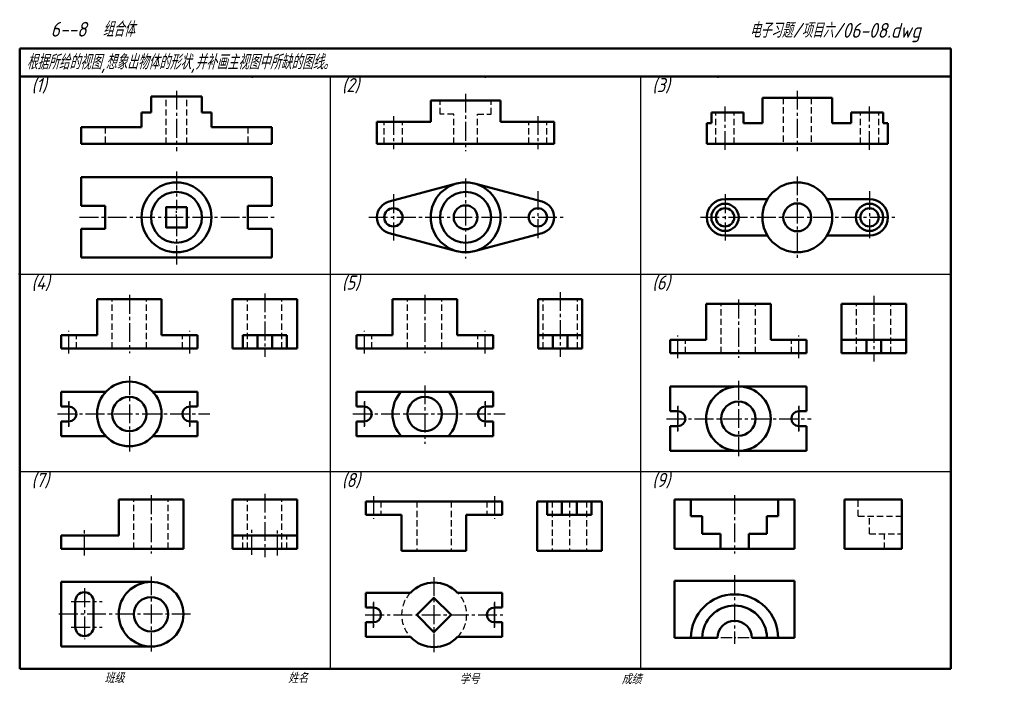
# Model space of a CAD drawing. Header units: millimetres. Extents: x 79 to 428, y 66 to 302.
import ezdxf

# ---------------------------------------------------------------- set-up
doc = ezdxf.new("R2010")
doc.units = ezdxf.units.MM
doc.header["$LTSCALE"] = 0.7
doc.linetypes.add('CENTER2', pattern=[28.575, 19.05, -3.175, 3.175, -3.175])
doc.linetypes.add('DASHED2', pattern=[9.525, 6.35, -3.175])
for name, color, linetype, lineweight in [('文字层', 227, 'Continuous', 20), ('点画线层', 3, 'CENTER2', 25), ('粗实线层', 7, 'Continuous', 50), ('虚线层', 2, 'DASHED2', 25)]:
    doc.layers.add(name, color=color, linetype=linetype, lineweight=lineweight)
doc.layers.add('细实线层', color=7, linetype='Continuous')
doc.styles.add('工程字体（斜）', font='gbeitc.shx', dxfattribs={"bigfont": 'gbcbig.shx'})
doc.styles.add('工程斜体', font='gbeitc.shx', dxfattribs={"bigfont": 'gbcbig.shx'})

msp = doc.modelspace()

# ---------------------------------------------------------------- linework, layer by layer
at = {"layer": '点画线层', "color": 7, "ltscale": 0.5}
for p, q in [((134.48, 277.02), (134.48, 255.61)), ((236.95, 275.97), (236.95, 255.61)), ((354.5, 277.02), (354.5, 255.61)), ((328.89, 256.08), (328.89, 271.45)), ((380.1, 256.08), (380.1, 271.45)), ((211.34, 268.01), (211.34, 256.26)), ((262.55, 268.01), (262.55, 256.26)), ((134.48, 248.39), (134.48, 234.81)), ((236.95, 245.96), (236.95, 217.57)), ((354.5, 246.68), (354.5, 217.57)), ((262.55, 241.44), (262.55, 224.44)), ((380.1, 241.44), (380.1, 224.44)), ((211.34, 240.35), (211.34, 223.9)), ((328.89, 240.35), (328.89, 223.9)), ((100.15, 232.15), (169.07, 232.15)), ((134.48, 232.15), (134.48, 214.87)), ((202.62, 232.15), (271.53, 232.15)), ((320.17, 232.15), (389.08, 232.15)), ((117.77, 204.62), (117.77, 184.01)), ((165.77, 205.2), (165.77, 182.7)), ((222.48, 204.62), (222.48, 184.01)), ((270.48, 205.66), (270.48, 182.7)), ((333.62, 202.96), (333.62, 182.35)), ((381.62, 204.28), (381.62, 181.04)), ((96.37, 183.85), (96.37, 191.86)), ((139.18, 183.85), (139.18, 191.86)), ((201.07, 183.85), (201.07, 191.86)), ((243.88, 183.85), (243.88, 191.86)), ((312.21, 182.18), (312.21, 190.2)), ((355.02, 182.18), (355.02, 190.2)), ((117.77, 175.83), (117.77, 148.85)), ((222.48, 172.57), (222.48, 151.88)), ((333.62, 174.17), (333.62, 147.18)), ((96.37, 167), (96.37, 158.01)), ((96.37, 157.88), (96.37, 166.87)), ((139.18, 167), (139.18, 158.01)), ((139.18, 157.88), (139.18, 166.87)), ((201.07, 167), (201.07, 158.01)), ((201.07, 157.88), (201.07, 166.87)), ((243.88, 167), (243.88, 158.01)), ((243.88, 157.88), (243.88, 166.87)), ((312.21, 165.34), (312.21, 156.34)), ((312.21, 156.21), (312.21, 165.21)), ((355.02, 165.34), (355.02, 156.34)), ((355.02, 156.21), (355.02, 165.21)), ((92.27, 162.44), (146.29, 162.44)), ((196.98, 162.44), (251, 162.44)), ((308.12, 160.77), (359.42, 160.77)), ((125.48, 133.63), (125.48, 113.02)), ((165.77, 134.12), (165.77, 111.72)), ((204.32, 133.25), (204.32, 125.23)), ((247.13, 133.25), (247.13, 125.23)), ((332.27, 133.63), (332.27, 113.02)), ((101.85, 112.3), (101.85, 121.98)), ((161.23, 112.48), (161.23, 121.44)), ((170.32, 112.3), (170.32, 121.08)), ((125.48, 104.85), (125.48, 77.86)), ((332.27, 105.28), (332.27, 80.98)), ((225.73, 104.61), (225.73, 77.62)), ((101.85, 100.66), (101.85, 82.56)), ((97.19, 96), (108.12, 96)), ((204.32, 95.78), (204.32, 86.78)), ((204.32, 86.65), (204.32, 95.65)), ((247.13, 95.78), (247.13, 86.78)), ((247.13, 86.65), (247.13, 95.65)), ((139.5, 91.45), (91.81, 91.45)), ((201.38, 91.22), (250.14, 91.22)), ((97.19, 86.9), (108.12, 86.9))]:
    msp.add_line(p, q, dxfattribs=at)
at = {"layer": '点画线层', "color": 7, "ltscale": 0.3}
for p, q in [((134.48, 233.73), (134.48, 234.41)), ((134.48, 232.15), (134.48, 233.19)), ((337.44, 83.05), (327.25, 83.05))]:
    msp.add_line(p, q, dxfattribs=at)
at = {"layer": '粗实线层', "color": 7, "ltscale": 0.5}
for p, q in [((408.91, 292.03), (78.91, 292.03)), ((78.91, 292.03), (78.91, 282.03)), ((408.91, 282.03), (408.91, 292.03)), ((78.91, 282.03), (78.91, 72.03)), ((238.88, 282.03), (78.91, 282.03)), ((408.91, 282.03), (238.88, 282.03)), ((408.91, 72.03), (408.91, 282.03)), ((125.45, 274.96), (134.48, 274.96)), ((125.45, 274.96), (125.45, 269.28)), ((143.51, 274.96), (134.48, 274.96)), ((143.51, 274.96), (143.51, 269.28)), ((224.57, 273.62), (236.95, 273.62)), ((224.57, 266.03), (224.57, 273.62)), ((249.32, 273.62), (236.95, 273.62)), ((249.32, 266.03), (249.32, 273.62)), ((342.12, 265.48), (342.12, 274.52)), ((342.12, 274.52), (354.5, 274.52)), ((366.87, 274.52), (354.5, 274.52)), ((366.87, 265.48), (366.87, 274.52)), ((122.1, 269.28), (122.1, 264.12)), ((122.1, 269.28), (125.45, 269.28)), ((146.86, 269.28), (143.51, 269.28)), ((146.86, 269.28), (146.86, 264.12)), ((324.05, 265.48), (324.05, 269.28)), ((324.05, 269.28), (328.89, 269.28)), ((328.89, 269.28), (335.38, 269.28)), ((335.38, 265.48), (335.38, 269.28)), ((373.61, 265.48), (373.61, 269.28)), ((380.1, 269.28), (373.61, 269.28)), ((384.94, 269.28), (380.1, 269.28)), ((384.94, 265.48), (384.94, 269.28)), ((205.54, 266.03), (224.57, 266.03)), ((205.54, 258.19), (205.54, 266.03)), ((268.35, 266.03), (249.32, 266.03)), ((268.35, 258.19), (268.35, 266.03)), ((322.4, 258.19), (322.4, 265.48)), ((322.4, 265.48), (324.05, 265.48)), ((335.38, 265.48), (342.12, 265.48)), ((373.61, 265.48), (366.87, 265.48)), ((386.59, 265.48), (384.94, 265.48)), ((386.59, 258.19), (386.59, 265.48)), ((100.67, 264.12), (100.67, 258.19)), ((100.67, 264.12), (122.1, 264.12)), ((168.29, 264.12), (146.86, 264.12)), ((168.29, 264.12), (168.29, 258.19)), ((100.67, 258.19), (134.48, 258.19)), ((168.29, 258.19), (134.48, 258.19)), ((205.54, 258.19), (236.95, 258.19)), ((268.35, 258.19), (236.95, 258.19)), ((322.4, 258.19), (354.5, 258.19)), ((386.59, 258.19), (354.5, 258.19)), ((100.67, 246.33), (100.67, 236.27)), ((100.67, 246.33), (134.48, 246.33)), ((168.29, 246.33), (134.48, 246.33)), ((168.29, 246.33), (168.29, 236.27)), ((209.85, 237.76), (233.77, 244.11)), ((264.04, 237.76), (240.12, 244.11)), ((328.89, 238.64), (343.96, 238.64)), ((380.1, 238.64), (365.04, 238.64)), ((100.67, 236.27), (109.19, 236.27)), ((109.19, 236.27), (109.19, 232.15)), ((159.77, 236.27), (159.77, 232.15)), ((168.29, 236.27), (159.77, 236.27)), ((109.19, 228.02), (109.19, 232.15)), ((159.77, 228.02), (159.77, 232.15)), ((100.67, 217.96), (100.67, 228.02)), ((100.67, 228.02), (109.19, 228.02)), ((168.29, 228.02), (159.77, 228.02)), ((168.29, 217.96), (168.29, 228.02)), ((209.85, 226.54), (233.77, 220.18)), ((264.04, 226.54), (240.12, 220.18)), ((328.89, 225.66), (343.96, 225.66)), ((380.1, 225.66), (365.04, 225.66)), ((100.67, 217.96), (134.48, 217.96)), ((168.29, 217.96), (134.48, 217.96)), ((106.32, 203.15), (117.77, 203.15)), ((106.32, 190.39), (106.32, 203.15)), ((129.22, 203.15), (117.77, 203.15)), ((129.22, 190.39), (129.22, 203.15)), ((154.32, 203.15), (177.23, 203.15)), ((154.32, 185.65), (154.32, 203.15)), ((177.23, 185.65), (177.23, 203.15)), ((211.02, 203.15), (222.48, 203.15)), ((211.02, 190.39), (211.02, 203.15)), ((233.93, 203.15), (222.48, 203.15)), ((233.93, 190.39), (233.93, 203.15)), ((262.65, 203.15), (278.31, 203.15)), ((262.65, 190.39), (262.65, 203.15)), ((278.31, 190.39), (278.31, 203.15)), ((322.16, 201.48), (333.62, 201.48)), ((322.16, 188.73), (322.16, 201.48)), ((345.07, 201.48), (333.62, 201.48)), ((345.07, 188.73), (345.07, 201.48)), ((370.17, 201.48), (393.07, 201.48)), ((370.17, 183.98), (370.17, 201.48)), ((393.07, 183.98), (393.07, 201.48)), ((93.58, 190.39), (106.32, 190.39)), ((93.58, 185.65), (93.58, 190.39)), ((141.96, 190.39), (129.22, 190.39)), ((141.96, 185.65), (141.96, 190.39)), ((157.94, 190.39), (173.61, 190.39)), ((157.94, 185.65), (157.94, 190.39)), ((163.16, 185.65), (163.16, 190.39)), ((168.39, 185.65), (168.39, 190.39)), ((173.61, 185.65), (173.61, 190.39)), ((198.29, 190.39), (211.02, 190.39)), ((198.29, 185.65), (198.29, 190.39)), ((246.66, 190.39), (233.93, 190.39)), ((246.66, 185.65), (246.66, 190.39)), ((262.65, 190.39), (278.31, 190.39)), ((262.65, 185.65), (262.65, 190.39)), ((267.86, 185.65), (267.86, 190.39)), ((273.1, 185.65), (273.1, 190.39)), ((278.31, 185.65), (278.31, 190.39)), ((309.43, 188.73), (322.16, 188.73)), ((309.43, 183.98), (309.43, 188.73)), ((357.8, 188.73), (345.07, 188.73)), ((357.8, 183.98), (357.8, 188.73)), ((370.17, 188.73), (393.07, 188.73)), ((379, 183.98), (379, 188.73)), ((384.24, 183.98), (384.24, 188.73)), ((93.58, 185.65), (117.77, 185.65)), ((141.96, 185.65), (117.77, 185.65)), ((154.32, 185.65), (177.23, 185.65)), ((198.29, 185.65), (222.48, 185.65)), ((246.66, 185.65), (222.48, 185.65)), ((262.65, 185.65), (278.31, 185.65)), ((309.43, 183.98), (333.62, 183.98)), ((357.8, 183.98), (333.62, 183.98)), ((370.17, 183.98), (393.07, 183.98)), ((309.43, 172.23), (333.62, 172.23)), ((309.43, 172.23), (309.43, 163.39)), ((357.8, 172.23), (333.62, 172.23)), ((357.8, 172.23), (357.8, 163.39)), ((93.58, 170.27), (109.42, 170.27)), ((93.58, 170.27), (93.58, 165.06)), ((141.96, 170.27), (126.13, 170.27)), ((141.96, 170.27), (141.96, 165.06)), ((198.29, 170.27), (222.48, 170.27)), ((198.29, 170.27), (198.29, 165.06)), ((246.66, 170.27), (222.48, 170.27)), ((246.66, 170.27), (246.66, 165.06)), ((96.37, 165.06), (93.58, 165.06)), ((139.18, 165.06), (141.96, 165.06)), ((201.07, 165.06), (198.29, 165.06)), ((243.88, 165.06), (246.66, 165.06)), ((312.21, 163.39), (309.43, 163.39)), ((355.02, 163.39), (357.8, 163.39)), ((93.58, 154.61), (93.58, 159.82)), ((96.37, 159.82), (93.58, 159.82)), ((139.18, 159.82), (141.96, 159.82)), ((141.96, 154.61), (141.96, 159.82)), ((198.29, 154.61), (198.29, 159.82)), ((201.07, 159.82), (198.29, 159.82)), ((243.88, 159.82), (246.66, 159.82)), ((246.66, 154.61), (246.66, 159.82)), ((309.43, 149.32), (309.43, 158.16)), ((312.21, 158.16), (309.43, 158.16)), ((355.02, 158.16), (357.8, 158.16)), ((357.8, 149.32), (357.8, 158.16)), ((93.58, 154.61), (109.42, 154.61)), ((141.96, 154.61), (126.13, 154.61)), ((198.29, 154.61), (222.48, 154.61)), ((246.66, 154.61), (222.48, 154.61)), ((309.43, 149.32), (333.62, 149.32)), ((357.8, 149.32), (333.62, 149.32)), ((114.03, 132.16), (125.48, 132.16)), ((114.03, 119.4), (114.03, 132.16)), ((136.93, 132.16), (125.48, 132.16)), ((136.93, 114.66), (136.93, 132.16)), ((154.32, 132.16), (177.23, 132.16)), ((154.32, 114.66), (154.32, 132.16)), ((177.23, 114.66), (177.23, 132.16)), ((201.54, 131.45), (225.73, 131.45)), ((201.54, 131.45), (201.54, 126.71)), ((249.92, 131.45), (225.73, 131.45)), ((249.92, 131.45), (249.92, 126.71)), ((262.28, 131.45), (285.18, 131.45)), ((262.28, 131.45), (262.28, 113.95)), ((265.9, 131.45), (265.9, 126.71)), ((271.11, 131.45), (271.11, 126.71)), ((276.35, 131.45), (276.35, 126.71)), ((281.56, 131.45), (281.56, 126.71)), ((285.18, 131.45), (285.18, 113.95)), ((310.98, 114.66), (310.98, 132.16)), ((310.98, 132.16), (332.27, 132.16)), ((316.82, 126.19), (316.82, 132.16)), ((353.55, 132.16), (332.27, 132.16)), ((347.71, 126.19), (347.71, 132.16)), ((353.55, 114.66), (353.55, 132.16)), ((371.26, 132.16), (391.52, 132.16)), ((371.26, 114.66), (371.26, 132.16)), ((391.52, 114.66), (391.52, 132.16)), ((201.54, 126.71), (214.28, 126.71)), ((214.28, 126.71), (214.28, 113.95)), ((249.92, 126.71), (237.18, 126.71)), ((237.18, 126.71), (237.18, 113.95)), ((265.9, 126.71), (281.56, 126.71)), ((320.81, 126.19), (316.82, 126.19)), ((320.81, 119.94), (320.81, 126.19)), ((343.72, 119.94), (343.72, 126.19)), ((343.72, 126.19), (347.71, 126.19)), ((93.58, 119.4), (114.03, 119.4)), ((93.58, 114.66), (93.58, 119.4)), ((154.32, 119.4), (177.23, 119.4)), ((327.25, 119.94), (320.81, 119.94)), ((327.25, 114.66), (327.25, 119.94)), ((337.28, 114.66), (337.28, 119.94)), ((337.28, 119.94), (343.72, 119.94)), ((93.58, 114.66), (136.93, 114.66)), ((154.32, 114.66), (177.23, 114.66)), ((214.28, 113.95), (225.73, 113.95)), ((237.18, 113.95), (225.73, 113.95)), ((262.28, 113.95), (285.18, 113.95)), ((332.27, 114.66), (310.98, 114.66)), ((332.27, 114.66), (353.55, 114.66)), ((371.26, 114.66), (391.52, 114.66)), ((93.58, 102.9), (93.58, 91.45)), ((125.48, 102.9), (93.58, 102.9)), ((310.98, 83.05), (310.98, 103.32)), ((310.98, 103.32), (332.27, 103.32)), ((353.55, 103.32), (332.27, 103.32)), ((353.55, 83.05), (353.55, 103.32)), ((201.54, 99.05), (217.37, 99.05)), ((201.54, 99.05), (201.54, 93.83)), ((249.92, 99.05), (234.08, 99.05)), ((249.92, 99.05), (249.92, 93.83)), ((98.62, 96), (98.62, 91.45)), ((105.07, 96), (105.07, 91.45)), ((93.58, 80), (93.58, 91.45)), ((98.62, 86.9), (98.62, 91.45)), ((105.07, 86.9), (105.07, 91.45)), ((204.32, 93.83), (201.54, 93.83)), ((247.13, 93.83), (249.92, 93.83)), ((201.54, 83.38), (201.54, 88.6)), ((204.32, 88.6), (201.54, 88.6)), ((247.13, 88.6), (249.92, 88.6)), ((249.92, 83.38), (249.92, 88.6)), ((201.54, 83.38), (217.37, 83.38)), ((249.92, 83.38), (234.08, 83.38)), ((326.19, 83.05), (310.98, 83.05)), ((338.34, 83.05), (353.55, 83.05)), ((93.58, 80), (125.48, 80)), ((78.91, 72.03), (408.91, 72.03))]:
    msp.add_line(p, q, dxfattribs=at)
for points in [[(138.09, 235.76), (130.87, 235.76), (130.87, 228.53), (138.09, 228.53)], [(231.81, 91.22), (225.73, 97.29), (219.65, 91.22), (225.73, 85.14)]]:
    msp.add_lwpolyline(points, close=True, dxfattribs=at)
for centre, radius in [((134.48, 232.15), 12.38), ((236.95, 232.15), 12.38), ((354.5, 232.15), 12.38), ((134.48, 232.15), 9.03), ((236.95, 232.15), 9.03), ((211.34, 232.15), 3.25), ((236.95, 232.15), 4.23), ((262.55, 232.15), 3.25), ((328.89, 232.15), 4.84), ((328.89, 232.15), 3.25), ((354.5, 232.15), 4.95), ((380.1, 232.15), 4.84), ((380.1, 232.15), 3.25), ((117.77, 162.44), 11.45), ((117.77, 162.44), 11.45), ((333.62, 160.77), 11.45), ((333.62, 160.77), 11.45), ((117.77, 162.44), 6.08), ((222.48, 162.44), 6.08), ((333.62, 160.77), 6.08), ((125.48, 91.45), 11.45), ((125.48, 91.45), 11.45), ((125.48, 91.45), 6.08)]:
    msp.add_circle(centre, radius, dxfattribs=at)
for centre, radius, start, end in [((211.34, 232.15), 5.8, 104.8813, 255.1187), ((262.55, 232.15), 5.8, 284.8813, 75.1187), ((328.89, 232.15), 6.49, 90, 270), ((380.1, 232.15), 6.49, 270, 90), ((222.48, 162.44), 11.45, 136.8457, 223.1543), ((222.48, 162.44), 11.45, 136.8457, 223.1543), ((222.48, 162.44), 11.45, 316.8457, 43.1543), ((222.48, 162.44), 11.45, 316.8457, 43.1543), ((96.37, 162.44), 2.62, 0, 90), ((139.18, 162.44), 2.62, 90, 180), ((201.07, 162.44), 2.62, 0, 90), ((243.88, 162.44), 2.62, 90, 180), ((96.37, 162.44), 2.62, 270, 0), ((139.18, 162.44), 2.62, 180, 270), ((201.07, 162.44), 2.62, 270, 0), ((243.88, 162.44), 2.62, 180, 270), ((312.21, 160.77), 2.62, 0, 90), ((312.21, 160.77), 2.62, 270, 0), ((355.02, 160.77), 2.62, 90, 180), ((355.02, 160.77), 2.62, 180, 270), ((225.73, 91.22), 11.45, 43.1543, 136.8457), ((101.85, 96), 3.23, 0, 180), ((332.27, 83.05), 15.44, 0, 180), ((332.27, 83.05), 11.45, 0, 180), ((204.32, 91.22), 2.62, 0, 90), ((204.32, 91.22), 2.62, 270, 0), ((247.13, 91.22), 2.62, 90, 180), ((247.13, 91.22), 2.62, 180, 270), ((332.27, 83.05), 6.08, 0, 180), ((101.85, 86.9), 3.23, 180, 0), ((225.73, 91.22), 11.45, 223.1543, 316.8457)]:
    msp.add_arc(centre, radius, start, end, dxfattribs=at)
at = {"layer": '粗实线层', "color": 7}
for p in [(161.41, 282.03), (243.91, 282.03), (326.41, 282.03), (78.91, 212.03)]:
    msp.add_point(p, dxfattribs=at)
at = {"layer": '细实线层', "color": 7, "ltscale": 0.5}
for p, q in [((188.91, 282.03), (188.91, 72.03)), ((298.91, 282.03), (298.91, 72.03)), ((78.91, 212.03), (408.91, 212.03)), ((78.91, 142.03), (408.91, 142.03))]:
    msp.add_line(p, q, dxfattribs=at)
at = {"layer": '细实线层', "color": 7}
msp.add_point((78.91, 212.03), dxfattribs=at)
at = {"layer": '虚线层', "color": 7, "ltscale": 0.5}
for p, q in [((130.87, 258.19), (130.87, 274.96)), ((138.09, 258.19), (138.09, 274.96)), ((227.92, 268.74), (227.92, 273.62)), ((245.97, 268.74), (245.97, 273.62)), ((349.54, 274.52), (349.54, 258.19)), ((359.45, 274.52), (359.45, 258.19)), ((232.72, 268.74), (227.92, 268.74)), ((232.72, 258.19), (232.72, 268.74)), ((241.17, 258.19), (241.17, 268.74)), ((241.17, 268.74), (245.97, 268.74)), ((325.65, 258.19), (325.65, 269.28)), ((332.14, 258.19), (332.14, 269.28)), ((376.85, 258.19), (376.85, 269.28)), ((383.35, 258.19), (383.35, 269.28)), ((208.1, 258.19), (208.1, 266.03)), ((214.59, 258.19), (214.59, 266.03)), ((259.3, 258.19), (259.3, 266.03)), ((265.79, 258.19), (265.79, 266.03)), ((109.19, 264.12), (109.19, 258.19)), ((159.77, 264.12), (159.77, 258.19)), ((111.69, 185.65), (111.69, 203.15)), ((123.85, 185.65), (123.85, 203.15)), ((159.7, 185.65), (159.7, 203.15)), ((171.85, 185.65), (171.85, 203.15)), ((216.4, 185.65), (216.4, 203.15)), ((228.55, 185.65), (228.55, 203.15)), ((264.4, 185.65), (264.4, 203.15)), ((276.56, 185.65), (276.56, 203.15)), ((327.54, 183.98), (327.54, 201.48)), ((339.69, 183.98), (339.69, 201.48)), ((375.54, 183.98), (375.54, 201.48)), ((387.7, 183.98), (387.7, 201.48)), ((98.99, 185.65), (98.99, 190.39)), ((136.56, 185.65), (136.56, 190.39)), ((203.69, 185.65), (203.69, 190.39)), ((241.26, 185.65), (241.26, 190.39)), ((314.83, 183.98), (314.83, 188.73)), ((352.4, 183.98), (352.4, 188.73)), ((119.4, 114.66), (119.4, 132.16)), ((131.56, 114.66), (131.56, 132.16)), ((159.7, 114.66), (159.7, 132.16)), ((171.85, 114.66), (171.85, 132.16)), ((206.94, 131.45), (206.94, 126.71)), ((219.65, 131.45), (219.65, 113.95)), ((231.81, 131.45), (231.81, 113.95)), ((244.51, 131.45), (244.51, 126.71)), ((267.65, 131.45), (267.65, 113.95)), ((273.73, 131.45), (273.73, 113.95)), ((279.81, 131.45), (279.81, 113.95)), ((376.08, 126.19), (376.08, 132.16)), ((376.08, 126.19), (391.52, 126.19)), ((380.07, 119.94), (380.07, 126.19)), ((158, 114.66), (158, 119.4)), ((173.55, 114.66), (173.55, 119.4)), ((380.07, 119.94), (391.52, 119.94)), ((385.45, 114.66), (385.45, 119.94))]:
    msp.add_line(p, q, dxfattribs=at)
for centre, radius, start, end in [((225.73, 91.22), 11.45, 136.8457, 225), ((226.25, 91.22), 11.08, 315, 45)]:
    msp.add_arc(centre, radius, start, end, dxfattribs=at)

# ---------------------------------------------------------------- texts
at = {"layer": '文字层', "color": 7, "style": '工程字体（斜）'}
for s, p in [('班级', (108.94, 67.06)), ('姓名', (174.03, 67.04)), ('学号', (234.8, 66.66)), ('成绩', (292.23, 66.66))]:
    msp.add_text(s, height=3.5, dxfattribs=at).set_placement(p)
at = {"layer": '细实线层', "color": 7, "ltscale": 0.5}
for s, style, p in [('  6--8  组合体 ', '工程字体（斜）', (84.19, 296.2)), ('电子习题/项目六/06-08.dwg', '工程斜体', (337.62, 295.81)), ('根据所给的视图,想象出物体的形状,并补画主视图中所缺的图线。', '工程斜体', (81.38, 284.56))]:
    msp.add_text(s, height=5.25, dxfattribs=dict(at, style=style)).set_placement(p)
at = {"layer": '虚线层', "color": 7, "ltscale": 0.5, "style": '工程斜体'}
for s, p in [('(1)', (83.1, 276.53)), ('(2)', (193.1, 276.53)), ('(3)', (303.1, 276.53)), ('(4)', (83.1, 206.53)), ('(5)', (193.1, 206.53)), ('(6)', (303.1, 206.53)), ('(7)', (83.1, 136.53)), ('(8)', (193.1, 136.53)), ('(9)', (303.1, 136.53))]:
    msp.add_text(s, height=5, dxfattribs=at).set_placement(p)

doc.saveas('drawing.dxf')
